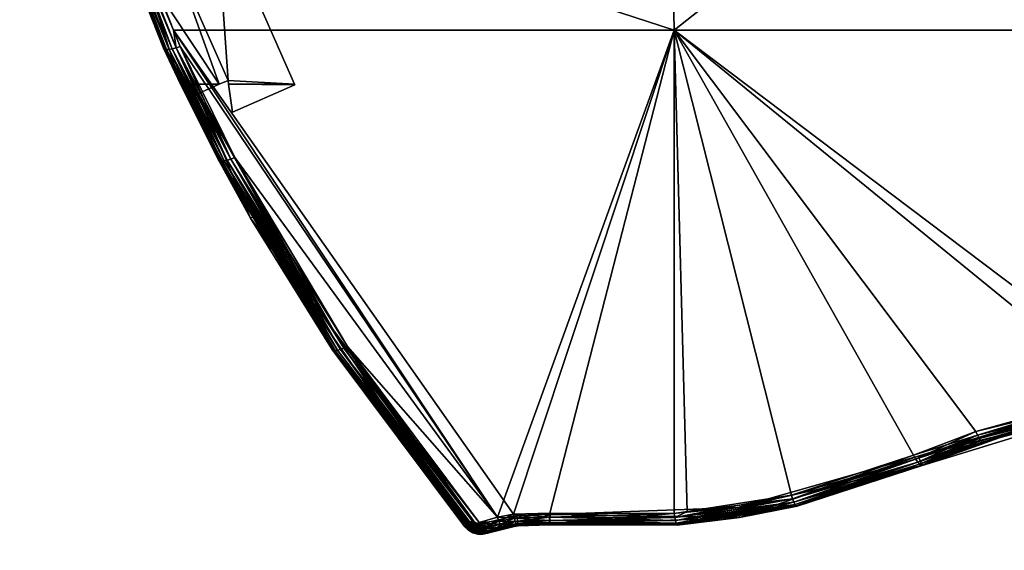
# Model space of a CAD drawing. Extents: x -0.129 to 0.129, y -0.196 to 0.001.
# Tile 1 of 11: x -0.127 to -0.032, y -0.1 to -0.049. Entities that reach past the tile are written whole.
import ezdxf

# ---------------------------------------------------------------- set-up
doc = ezdxf.new("R2010")
doc.units = 0
doc.layers.add('mesh', color=7, linetype='CONTINUOUS')

msp = doc.modelspace()

# ---------------------------------------------------------------- meshes
at = {"layer": 'mesh'}
mesh = msp.add_polyface(dxfattribs=at)
corners = [(-0.108001, -0.037546, -0.426067), (-0.114046, -0.040214, 0.533292), (-0.108001, -0.037546, 0.53425), (-0.114046, -0.040214, -0.425109), (-0.112048, -0.042611, 0.532431), (-0.112048, -0.042611, -0.424248), (-0.126998, -0.000169, 0.547673), (-0.114926, -0.043881, 0.531975), (-0.114926, -0.043881, -0.423792), (-0.119659, -0.034681, 0.653403), (-0.119795, -0.034735, 0.535259), (-0.120898, -0.031552, 0.654326), (-0.111407, -0.054882, 0.528024), (-0.06355, -0.049636, 0.655201), (-0.112077, -0.049626, 0.650823), (-0.119232, -0.03152, 0.656218), (-0.064532, 0.00053, 0.67039), (-0.119652, -0.031623, 0.65608), (-0.124935, -0.011192, 0.66157), (-0.120812, -0.031645, 0.654762), (-0.126567, -0.0112, 0.660104), (-0.112957, -0.051459, 0.648903), (-0.120371, -0.031716, 0.655545), (-0.120633, -0.031701, 0.655175), (-0.126122, -0.011296, 0.660904), (-0.112778, -0.051504, 0.649305), (-0.112524, -0.051502, 0.649666), (-0.12639, -0.011264, 0.660527), (-0.120038, -0.031689, 0.655851), (-0.125778, -0.011295, 0.661214), (-0.125374, -0.011259, 0.66144), (-0.112206, -0.051452, 0.64997), (-0.111841, -0.051358, 0.650201), (-0.119795, -0.034735, -0.427076), (-0.126998, -0.000169, -0.43949), (-0.119659, -0.034681, -0.54522), (-0.120898, -0.031552, -0.546143), (-0.111407, -0.054882, -0.530934), (-0.120812, -0.031645, -0.546579), (-0.126644, -0.011107, -0.551473), (-0.119652, -0.031623, -0.547897), (-0.119232, -0.03152, -0.548035), (-0.125374, -0.011259, -0.553257), (-0.112077, -0.049626, -0.54264), (-0.111841, -0.051358, -0.542017), (-0.112957, -0.051459, -0.54072), (-0.120038, -0.031689, -0.547668), (-0.125778, -0.011295, -0.553031), (-0.112206, -0.051452, -0.541787), (-0.120371, -0.031716, -0.547361), (-0.126122, -0.011296, -0.552721), (-0.112524, -0.051502, -0.541483), (-0.120633, -0.031701, -0.546992), (-0.12639, -0.011264, -0.552344), (-0.112778, -0.051504, -0.541122), (-0.126567, -0.0112, -0.551921)]
mesh.append_faces([[corners[k] for k in face] for face in [(0, 1, 2, 2), (0, 3, 1, 1), (3, 4, 1, 1), (3, 5, 4, 4), (6, 7, 8, 8), (9, 10, 11, 11), (9, 12, 10, 10), (2, 1, 4, 4), (10, 7, 6, 6), (13, 14, 15, 15), (16, 13, 15, 15), (15, 17, 18, 18), (19, 11, 20, 20), (19, 9, 11, 11), (21, 9, 19, 19), (22, 23, 24, 24), (22, 25, 23, 23), (26, 25, 22, 22), (23, 19, 27, 27), (23, 21, 19, 19), (25, 21, 23, 23), (22, 28, 26, 26), (22, 29, 28, 28), (24, 29, 22, 22), (17, 28, 30, 30), (17, 31, 28, 28), (32, 31, 17, 17), (14, 17, 15, 15), (14, 32, 17, 17), (5, 3, 0, 0), (8, 33, 34, 34), (33, 35, 36, 36), (37, 35, 33, 33), (36, 38, 39, 39), (40, 41, 42, 42), (40, 43, 41, 41), (44, 43, 40, 40), (35, 38, 36, 36), (35, 45, 38, 38), (46, 40, 47, 47), (46, 44, 40, 40), (48, 44, 46, 46), (49, 46, 50, 50), (49, 48, 46, 46), (51, 48, 49, 49), (52, 49, 53, 53), (52, 51, 49, 49), (54, 51, 52, 52), (38, 52, 55, 55), (38, 54, 52, 52), (45, 54, 38, 38)]])
mesh = msp.add_polyface(dxfattribs=at)
corners = [(0.000131, -0.082849, 0.608158), (-0.002611, -0.082889, 0.607944), (0.0003, -0.082849, 0.628403), (0.0003, -0.082849, 0.56522), (0.0003, -0.082849, -0.342322), (-0.000883, -0.082855, -0.342509), (0.000466, -0.082851, 0.565232), (0.0003, -0.082849, -0.52022), (0.0003, -0.082849, -0.382707), (0.000597, -0.08285, -0.382695), (0.0003, -0.082849, 0.608159), (0.115364, -0.0014, -0.552332), (-0.111387, -0.000181, -0.552788), (-0.115364, -0.0014, -0.552332), (-0.115364, -0.0014, 0.660515), (-0.111387, -0.000181, 0.660971), (0.111972, -0.000358, 0.660905), (0.123673, -0.000367, -0.439418), (-0.123759, -0.000172, -0.439489), (-0.126998, -0.000169, 0.547673), (0.127618, -0.00037, -0.439417), (-0.123759, -0.000172, 0.547672), (0.123673, -0.000367, 0.547601), (0.082553, -0.0014, 0.663795), (-0.041377, -0.0014, 0.666365), (-0.082639, -0.0014, 0.663788), (-0.082639, 0.00053, 0.663788), (-0.041377, 0.00053, 0.666365), (-0.000043, -0.0014, 0.667225), (-0.000043, 0.00053, 0.667225), (-0.064532, 0.00053, 0.67039), (-0.00005, 0.00053, 0.672474), (-0.000049, -0.049636, 0.657253), (-0.000049, -0.082842, 0.643862), (-0.003526, -0.082731, 0.643925), (-0.06355, -0.049636, 0.655201), (-0.040353, -0.090851, 0.639392), (-0.052197, -0.094706, 0.637005), (-0.034317, -0.088532, 0.640699), (-0.020483, -0.084739, 0.642817), (-0.017744, -0.084223, 0.643102), (-0.075621, -0.096465, 0.634607), (-0.079135, -0.096557, 0.63428), (-0.062285, -0.096286, 0.635641), (-0.082639, -0.0014, -0.555605), (-0.041377, -0.0014, -0.558182), (0.041291, -0.0014, -0.558185), (-0.041377, 0.00053, -0.558182), (-0.00005, 0.00053, -0.56429), (-0.000043, 0.00053, -0.559042), (-0.064532, 0.00053, -0.562207), (-0.082639, 0.00053, -0.555605), (-0.112077, -0.049626, -0.54264), (-0.079135, -0.096557, -0.526097), (-0.06355, -0.049636, -0.547018), (-0.000049, -0.049636, -0.54907), (-0.003526, -0.082731, -0.535742), (-0.000049, -0.082842, -0.535679), (-0.017744, -0.084223, -0.534919), (-0.020483, -0.084739, -0.534634), (-0.034317, -0.088532, -0.532516), (-0.040353, -0.090851, -0.531209), (-0.052197, -0.094706, -0.528822), (-0.063543, -0.096483, -0.527288), (-0.062285, -0.096286, -0.527458), (-0.119232, -0.03152, -0.548035), (-0.000043, -0.0014, -0.559042), (-0.003507, -0.083126, -0.535508)]
mesh.append_faces([[corners[k] for k in face] for face in [(0, 1, 2, 2), (3, 4, 5, 5), (6, 4, 3, 3), (7, 8, 9, 9), (2, 10, 0, 0), (11, 12, 13, 13), (14, 15, 16, 16), (17, 18, 12, 12), (17, 19, 18, 18), (20, 21, 19, 19), (22, 15, 21, 21), (23, 24, 25, 25), (24, 26, 25, 25), (24, 27, 26, 26), (28, 27, 24, 24), (28, 29, 27, 27), (27, 30, 26, 26), (27, 31, 30, 30), (29, 31, 27, 27), (32, 33, 34, 34), (35, 36, 37, 37), (35, 38, 36, 36), (35, 39, 38, 38), (32, 39, 35, 35), (32, 40, 39, 39), (34, 40, 32, 32), (41, 42, 35, 35), (37, 43, 35, 35), (30, 32, 35, 35), (31, 32, 30, 30), (11, 13, 44, 44), (45, 46, 44, 44), (47, 48, 49, 49), (47, 50, 48, 48), (51, 50, 47, 47), (52, 53, 54, 54), (55, 56, 57, 57), (55, 58, 56, 56), (54, 58, 55, 55), (54, 59, 58, 58), (54, 60, 59, 59), (61, 60, 54, 54), (54, 62, 61, 61), (63, 64, 54, 54), (48, 54, 55, 55), (50, 54, 48, 48), (50, 65, 54, 54), (45, 49, 66, 66), (45, 47, 49, 49), (44, 47, 45, 45), (44, 51, 47, 47), (67, 57, 56, 56)]])
mesh = msp.add_polyface(dxfattribs=at)
corners = [(0.0003, -0.082849, -0.342322), (0.005896, -0.082999, 0.565963), (0.00848, -0.083171, 0.566845), (0.003204, -0.082889, 0.565417), (0.000466, -0.082851, 0.565232), (0.0003, -0.082849, 0.628403), (0.002966, -0.082883, 0.607976), (0.0003, -0.082849, 0.608159), (0.115364, -0.0014, -0.552332), (0.111972, -0.000358, -0.552722), (-0.111387, -0.000181, -0.552788), (-0.115364, -0.0014, 0.660515), (0.111972, -0.000358, 0.660905), (0.115364, -0.0014, 0.660515), (0.123673, -0.000367, -0.439418), (0.127618, -0.00037, -0.439417), (-0.126998, -0.000169, 0.547673), (0.123673, -0.000367, 0.547601), (-0.123759, -0.000172, 0.547672), (-0.111387, -0.000181, 0.660971), (0.002073, -0.08388, -0.38252), (0.002073, -0.082864, -0.38252), (0.001344, -0.082854, -0.382666), (-0.082639, -0.0014, 0.663788), (0.082553, -0.0014, 0.663795), (0.041291, -0.0014, 0.666368), (-0.000043, -0.0014, 0.667225), (-0.041377, -0.0014, 0.666365), (-0.000043, 0.00053, 0.667225), (0.041291, 0.00053, 0.666368), (0.082553, 0.00053, 0.663795), (-0.00005, 0.00053, 0.672474), (0.064431, 0.00053, 0.670396), (-0.000049, -0.049636, 0.657253), (0.01085, -0.083192, 0.643665), (-0.000049, -0.082842, 0.643862), (0.013448, -0.083487, 0.643501), (0.063451, -0.049636, 0.655207), (0.027465, -0.086236, 0.641967), (0.040954, -0.090851, 0.639366), (0.052253, -0.094575, 0.637064), (0.06373, -0.096449, 0.635475), (0.06219, -0.096198, 0.635688), (0.117411, -0.037501, 0.654474), (-0.082639, -0.0014, -0.555605), (0.082553, -0.0014, -0.555612), (0.041291, -0.0014, -0.558185), (-0.041377, -0.0014, -0.558182), (-0.000043, -0.0014, -0.559042), (0.041291, 0.00053, -0.558185), (0.064431, 0.00053, -0.562213), (0.082553, 0.00053, -0.555612), (-0.00005, 0.00053, -0.56429), (-0.000043, 0.00053, -0.559042), (-0.000049, -0.049636, -0.54907), (-0.000049, -0.082842, -0.535679), (0.01085, -0.083192, -0.535482), (0.063451, -0.049636, -0.547024), (0.040954, -0.090851, -0.531183), (0.052253, -0.094575, -0.528881), (0.027465, -0.086236, -0.533784), (0.013448, -0.083487, -0.535318), (0.06373, -0.096449, -0.527292), (0.076223, -0.096465, -0.526376), (-0.003507, -0.083126, -0.535508), (0.010798, -0.083586, -0.535248)]
mesh.append_faces([[corners[k] for k in face] for face in [(0, 1, 2, 2), (3, 1, 0, 0), (4, 3, 0, 0), (5, 6, 7, 7), (8, 9, 10, 10), (11, 12, 13, 13), (14, 10, 9, 9), (15, 16, 14, 14), (17, 18, 15, 15), (12, 19, 17, 17), (20, 21, 22, 22), (23, 11, 13, 13), (24, 25, 26, 26), (24, 23, 13, 13), (26, 27, 24, 24), (25, 28, 26, 26), (25, 29, 28, 28), (24, 29, 25, 25), (24, 30, 29, 29), (29, 31, 28, 28), (29, 32, 31, 31), (30, 32, 29, 29), (33, 34, 35, 35), (33, 36, 34, 34), (37, 36, 33, 33), (37, 38, 36, 36), (39, 38, 37, 37), (37, 40, 39, 39), (41, 42, 37, 37), (31, 37, 33, 33), (32, 37, 31, 31), (32, 43, 37, 37), (44, 45, 8, 8), (44, 46, 45, 45), (47, 48, 46, 46), (49, 50, 51, 51), (49, 52, 50, 50), (53, 52, 49, 49), (54, 55, 56, 56), (57, 58, 59, 59), (57, 60, 58, 58), (54, 60, 57, 57), (54, 61, 60, 60), (56, 61, 54, 54), (62, 63, 57, 57), (50, 54, 57, 57), (52, 54, 50, 50), (46, 51, 45, 45), (46, 49, 51, 51), (48, 49, 46, 46), (48, 53, 49, 49), (64, 65, 55, 55)]])
mesh = msp.add_polyface(dxfattribs=at)
corners = [(-0.106799, -0.054504, -0.419977), (-0.107655, -0.054882, 0.528024), (-0.107655, -0.054882, -0.419841), (-0.106799, -0.054504, 0.52816), (-0.106748, -0.054882, -0.419841), (-0.106748, -0.054882, 0.528024), (-0.108001, -0.037546, -0.426067), (-0.100349, -0.054882, 0.528024), (-0.100349, -0.054882, -0.419841), (-0.108001, -0.037546, 0.53425), (-0.112048, -0.042611, -0.424248), (-0.114926, -0.043881, 0.531975), (-0.112048, -0.042611, 0.532431), (-0.114926, -0.043881, -0.423792), (-0.111407, -0.054882, 0.639117), (-0.107655, -0.054882, 0.639117), (-0.111407, -0.054882, 0.528024), (-0.119659, -0.034681, 0.653403), (-0.113052, -0.051369, 0.648481), (-0.119795, -0.034735, 0.535259), (-0.106748, -0.054882, 0.639117), (-0.112524, -0.051502, 0.649666), (-0.107438, -0.062325, 0.645793), (-0.112778, -0.051504, 0.649305), (-0.112957, -0.051459, 0.648903), (-0.107716, -0.0622, 0.644984), (-0.107616, -0.062287, 0.645398), (-0.120038, -0.031689, 0.655851), (-0.112206, -0.051452, 0.64997), (-0.111841, -0.051358, 0.650201), (-0.106881, -0.062252, 0.646451), (-0.111446, -0.051224, 0.650347), (-0.112077, -0.049626, 0.650823), (-0.106529, -0.062143, 0.646683), (-0.107655, -0.054882, -0.530934), (-0.111407, -0.054882, -0.419841), (-0.111407, -0.054882, -0.530934), (-0.119795, -0.034735, -0.427076), (-0.113052, -0.051369, -0.540298), (-0.119659, -0.034681, -0.54522), (-0.119232, -0.03152, -0.548035), (-0.112077, -0.049626, -0.54264), (-0.06355, -0.049636, -0.547018), (-0.112957, -0.051459, -0.54072), (-0.107616, -0.062287, -0.537215), (-0.111841, -0.051358, -0.542017), (-0.111446, -0.051224, -0.542164), (-0.10615, -0.061994, -0.538652), (-0.112206, -0.051452, -0.541787), (-0.106529, -0.062143, -0.5385), (-0.112524, -0.051502, -0.541483), (-0.106881, -0.062252, -0.538268), (-0.112778, -0.051504, -0.541122), (-0.107189, -0.062313, -0.537967), (-0.107438, -0.062325, -0.53761), (-0.100329, -0.054928, 0.639099), (-0.100329, -0.054928, -0.530916), (-0.106748, -0.054882, -0.530934)]
mesh.append_faces([[corners[k] for k in face] for face in [(0, 1, 2, 2), (0, 3, 1, 1), (3, 4, 5, 5), (3, 0, 4, 4), (6, 7, 8, 8), (6, 9, 7, 7), (10, 11, 12, 12), (10, 13, 11, 11), (1, 14, 15, 15), (1, 16, 14, 14), (17, 18, 14, 14), (14, 16, 17, 17), (3, 5, 7, 7), (16, 11, 19, 19), (1, 11, 16, 16), (1, 12, 11, 11), (3, 12, 1, 1), (3, 9, 12, 12), (7, 9, 3, 3), (20, 7, 5, 5), (21, 22, 23, 23), (24, 18, 17, 17), (24, 25, 18, 18), (23, 26, 24, 24), (21, 27, 28, 28), (29, 30, 28, 28), (31, 29, 32, 32), (31, 33, 29, 29), (34, 35, 2, 2), (34, 36, 35, 35), (8, 4, 0, 0), (0, 6, 8, 8), (0, 10, 6, 6), (2, 10, 0, 0), (2, 13, 10, 10), (13, 35, 37, 37), (2, 35, 13, 13), (37, 35, 36, 36), (36, 38, 39, 39), (40, 41, 42, 42), (38, 43, 39, 39), (38, 44, 43, 43), (45, 46, 41, 41), (45, 47, 46, 46), (48, 49, 45, 45), (50, 51, 48, 48), (52, 53, 50, 50), (43, 54, 52, 52), (20, 55, 7, 7), (4, 56, 57, 57), (4, 8, 56, 56)]])
mesh = msp.add_polyface(dxfattribs=at)
corners = [(-0.097655, -0.077278, -0.522354), (-0.109677, -0.055775, -0.530592), (-0.109677, -0.055775, 0.638775), (-0.097655, -0.077278, 0.630537), (-0.107655, -0.054882, -0.530934), (-0.107655, -0.054882, -0.419841), (-0.107655, -0.054882, 0.528024), (-0.107655, -0.054882, 0.639117), (-0.106375, -0.057596, 0.638077), (-0.106748, -0.054882, 0.639117), (-0.106748, -0.054882, 0.528024), (-0.106748, -0.054882, -0.419841), (-0.106748, -0.054882, -0.530934), (-0.106375, -0.057596, -0.529894), (-0.111407, -0.054882, 0.639117), (-0.104611, -0.067848, 0.63415), (-0.10441, -0.067728, 0.64304), (-0.107716, -0.0622, 0.644984), (-0.113052, -0.051369, 0.648481), (-0.080694, -0.096845, 0.634011), (-0.10615, -0.061994, 0.646835), (-0.111446, -0.051224, 0.650347), (-0.06355, -0.049636, 0.655201), (-0.112077, -0.049626, 0.650823), (-0.107189, -0.062313, 0.64615), (-0.107438, -0.062325, 0.645793), (-0.112524, -0.051502, 0.649666), (-0.107616, -0.062287, 0.645398), (-0.112957, -0.051459, 0.648903), (-0.112778, -0.051504, 0.649305), (-0.096609, -0.080675, 0.638915), (-0.112206, -0.051452, 0.64997), (-0.106881, -0.062252, 0.646451), (-0.106529, -0.062143, 0.646683), (-0.111841, -0.051358, 0.650201), (-0.095908, -0.080591, 0.639944), (-0.095583, -0.08046, 0.640178), (-0.111407, -0.054882, -0.530934), (-0.104611, -0.067848, -0.525967), (-0.107716, -0.0622, -0.536801), (-0.10441, -0.067728, -0.534857), (-0.113052, -0.051369, -0.540298), (-0.111446, -0.051224, -0.542164), (-0.080694, -0.096845, -0.525828), (-0.112077, -0.049626, -0.54264), (-0.107616, -0.062287, -0.537215), (-0.106529, -0.062143, -0.5385), (-0.10615, -0.061994, -0.538652), (-0.111841, -0.051358, -0.542017), (-0.095233, -0.080285, -0.532155), (-0.106881, -0.062252, -0.538268), (-0.112206, -0.051452, -0.541787), (-0.095583, -0.08046, -0.531994), (-0.107189, -0.062313, -0.537967), (-0.112524, -0.051502, -0.541483), (-0.095908, -0.080591, -0.531761), (-0.107438, -0.062325, -0.53761), (-0.112778, -0.051504, -0.541122), (-0.112957, -0.051459, -0.54072), (-0.100329, -0.054928, 0.639099), (-0.100329, -0.054928, -0.530916), (-0.100349, -0.054882, -0.419841), (-0.100349, -0.054882, 0.528024)]
mesh.append_faces([[corners[k] for k in face] for face in [(0, 1, 2, 2), (3, 0, 2, 2), (1, 4, 5, 5), (6, 7, 2, 2), (5, 2, 1, 1), (5, 6, 2, 2), (8, 9, 10, 10), (11, 12, 13, 13), (10, 13, 8, 8), (10, 11, 13, 13), (2, 14, 15, 15), (7, 14, 2, 2), (14, 16, 15, 15), (14, 17, 16, 16), (18, 17, 14, 14), (19, 20, 21, 21), (22, 19, 23, 23), (24, 25, 26, 26), (27, 17, 28, 28), (27, 16, 17, 17), (25, 27, 29, 29), (25, 30, 27, 27), (24, 31, 32, 32), (26, 31, 24, 24), (33, 32, 34, 34), (33, 35, 32, 32), (20, 33, 21, 21), (20, 36, 33, 33), (1, 37, 4, 4), (1, 38, 37, 37), (0, 38, 1, 1), (38, 39, 37, 37), (38, 40, 39, 39), (39, 41, 37, 37), (42, 43, 44, 44), (39, 45, 41, 41), (46, 47, 48, 48), (46, 49, 47, 47), (50, 46, 51, 51), (50, 52, 46, 46), (53, 50, 54, 54), (53, 55, 50, 50), (56, 53, 57, 57), (45, 56, 58, 58), (40, 45, 39, 39), (13, 59, 8, 8), (13, 60, 59, 59), (61, 59, 60, 60), (61, 62, 59, 59), (8, 59, 9, 9), (12, 60, 13, 13)]])
mesh = msp.add_polyface(dxfattribs=at)
corners = [(-0.097655, -0.077278, 0.630537), (-0.083079, -0.097139, -0.514745), (-0.097655, -0.077278, -0.522354), (-0.083079, -0.097139, 0.622929), (-0.104611, -0.067848, 0.63415), (-0.083847, -0.097779, 0.622683), (-0.109677, -0.055775, 0.638775), (-0.083847, -0.097779, 0.631813), (-0.096715, -0.080597, 0.638515), (-0.10441, -0.067728, 0.64304), (-0.111446, -0.051224, 0.650347), (-0.112077, -0.049626, 0.650823), (-0.080694, -0.096845, 0.634011), (-0.095233, -0.080285, 0.640338), (-0.10615, -0.061994, 0.646835), (-0.107189, -0.062313, 0.64615), (-0.096433, -0.080701, 0.639298), (-0.107438, -0.062325, 0.645793), (-0.096196, -0.080672, 0.639646), (-0.096609, -0.080675, 0.638915), (-0.107616, -0.062287, 0.645398), (-0.106881, -0.062252, 0.646451), (-0.095908, -0.080591, 0.639944), (-0.095583, -0.08046, 0.640178), (-0.106529, -0.062143, 0.646683), (-0.083847, -0.097779, -0.5145), (-0.104611, -0.067848, -0.525967), (-0.096715, -0.080597, -0.530331), (-0.10441, -0.067728, -0.534857), (-0.095233, -0.080285, -0.532155), (-0.080694, -0.096845, -0.525828), (-0.10615, -0.061994, -0.538652), (-0.112077, -0.049626, -0.54264), (-0.079135, -0.096557, -0.526097), (-0.111446, -0.051224, -0.542164), (-0.095583, -0.08046, -0.531994), (-0.106529, -0.062143, -0.5385), (-0.095908, -0.080591, -0.531761), (-0.106881, -0.062252, -0.538268), (-0.096196, -0.080672, -0.531463), (-0.107189, -0.062313, -0.537967), (-0.083079, -0.097714, -0.52502), (-0.107438, -0.062325, -0.53761), (-0.096433, -0.080701, -0.531115), (-0.083344, -0.097814, -0.524726), (-0.107616, -0.062287, -0.537215), (-0.096609, -0.080675, -0.530732), (-0.083715, -0.097848, 0.632245), (-0.083502, -0.097846, 0.632668), (-0.083218, -0.097767, 0.633048), (-0.082786, -0.097657, 0.633372), (-0.083079, -0.097714, 0.633203), (-0.082745, -0.097542, 0.633458), (-0.082465, -0.09737, -0.525423), (-0.082781, -0.097564, -0.525255), (-0.083267, -0.097785, -0.524811), (-0.083502, -0.097846, -0.524485), (-0.083715, -0.097848, -0.524062), (-0.083847, -0.097779, -0.52363)]
mesh.append_faces([[corners[k] for k in face] for face in [(0, 1, 2, 2), (3, 1, 0, 0), (0, 4, 5, 5), (6, 4, 0, 0), (7, 5, 4, 4), (4, 8, 7, 7), (4, 9, 8, 8), (10, 11, 12, 12), (12, 13, 14, 14), (15, 16, 17, 17), (18, 16, 15, 15), (19, 9, 20, 20), (19, 8, 9, 9), (7, 8, 19, 19), (16, 19, 17, 17), (18, 21, 22, 22), (15, 21, 18, 18), (23, 22, 24, 24), (13, 23, 14, 14), (2, 25, 26, 26), (1, 25, 2, 2), (27, 26, 25, 25), (27, 28, 26, 26), (29, 30, 31, 31), (32, 30, 33, 33), (34, 31, 30, 30), (35, 29, 36, 36), (37, 35, 38, 38), (39, 37, 40, 40), (39, 41, 37, 37), (42, 39, 40, 40), (43, 39, 42, 42), (43, 44, 39, 39), (45, 43, 42, 42), (46, 43, 45, 45), (28, 46, 45, 45), (27, 46, 28, 28), (16, 47, 19, 19), (18, 48, 16, 16), (18, 22, 49, 49), (50, 51, 22, 22), (23, 50, 22, 22), (13, 50, 23, 23), (52, 50, 13, 13), (35, 53, 29, 29), (54, 53, 35, 35), (37, 54, 35, 35), (55, 41, 39, 39), (46, 56, 43, 43), (27, 57, 46, 46), (58, 57, 27, 27)]])
mesh = msp.add_polyface(dxfattribs=at)
corners = [(-0.020198, -0.084889, 0.627622), (-0.020025, -0.084854, 0.591661), (-0.020198, -0.084889, 0.590226), (-0.017968, -0.084466, 0.596938), (-0.014667, -0.083931, 0.601524), (-0.010345, -0.083395, 0.605084), (-0.003438, -0.082916, -0.343985), (-0.019034, -0.084662, 0.577935), (-0.017801, -0.084436, 0.575476), (-0.019872, -0.084825, 0.580576), (-0.020198, -0.084889, 0.581605), (-0.003447, -0.083917, 0.642097), (-0.020001, -0.085869, 0.627246), (-0.017368, -0.085375, 0.641278), (-0.06355, -0.049636, 0.655201), (-0.079135, -0.096557, 0.63428), (-0.080694, -0.096845, 0.634011), (-0.063543, -0.096483, 0.635471), (-0.075621, -0.096465, 0.634607), (-0.062285, -0.096286, 0.635641), (-0.020379, -0.085127, 0.642586), (-0.034317, -0.088532, 0.640699), (-0.020483, -0.084739, 0.642817), (-0.020278, -0.08545, 0.642269), (-0.034143, -0.088905, 0.640473), (-0.017654, -0.084613, 0.64287), (-0.017744, -0.084223, 0.643102), (-0.017567, -0.084938, 0.642553), (-0.017487, -0.085182, 0.642168), (-0.020187, -0.08569, 0.641884), (-0.01742, -0.08533, 0.641735), (-0.020109, -0.085836, 0.641451), (-0.003507, -0.083126, 0.643691), (-0.003489, -0.083458, 0.643373), (-0.003472, -0.083709, 0.642987), (-0.003458, -0.083864, 0.642554), (0.0003, -0.082849, -0.52022), (-0.020001, -0.085869, -0.519063), (-0.020198, -0.084889, -0.519438), (-0.003447, -0.083917, -0.533914), (-0.017368, -0.085375, -0.533095), (-0.06355, -0.049636, -0.547018), (-0.075621, -0.096465, -0.526424), (-0.063543, -0.096483, -0.527288), (-0.079135, -0.096557, -0.526097), (-0.062285, -0.096286, -0.527458), (-0.052197, -0.094706, -0.528822), (-0.020379, -0.085127, -0.534402), (-0.033975, -0.089212, -0.531976), (-0.020278, -0.08545, -0.534086), (-0.020483, -0.084739, -0.534634), (-0.034143, -0.088905, -0.53229), (-0.017487, -0.085182, -0.533985), (-0.020109, -0.085836, -0.533268), (-0.01742, -0.08533, -0.533552), (-0.020187, -0.08569, -0.533701), (-0.017567, -0.084938, -0.53437), (-0.017654, -0.084613, -0.534687), (-0.017744, -0.084223, -0.534919), (-0.003458, -0.083864, -0.534371), (-0.003472, -0.083709, -0.534804), (-0.003489, -0.083458, -0.535189), (-0.003507, -0.083126, -0.535508), (-0.003526, -0.082731, -0.535742), (-0.02, -0.08587, 0.640998), (-0.020049, -0.085879, -0.53281)]
mesh.append_faces([[corners[k] for k in face] for face in [(0, 1, 2, 2), (0, 3, 1, 1), (0, 4, 3, 3), (5, 4, 0, 0), (6, 7, 8, 8), (9, 6, 10, 10), (11, 12, 13, 13), (14, 15, 16, 16), (14, 17, 18, 18), (14, 19, 17, 17), (20, 21, 22, 22), (23, 24, 20, 20), (25, 22, 26, 26), (25, 20, 22, 22), (27, 20, 25, 25), (27, 23, 20, 20), (28, 23, 27, 27), (28, 29, 23, 23), (30, 29, 28, 28), (30, 31, 29, 29), (32, 25, 26, 26), (33, 27, 25, 25), (34, 28, 27, 27), (35, 30, 28, 28), (11, 13, 30, 30), (36, 37, 38, 38), (37, 39, 40, 40), (41, 42, 43, 43), (41, 44, 42, 42), (41, 45, 46, 46), (47, 48, 49, 49), (50, 51, 47, 47), (52, 53, 54, 54), (52, 55, 53, 53), (56, 55, 52, 52), (56, 49, 55, 55), (57, 49, 56, 56), (57, 47, 49, 49), (58, 47, 57, 57), (58, 50, 47, 47), (59, 54, 40, 40), (60, 52, 54, 54), (61, 56, 52, 52), (62, 57, 56, 56), (63, 58, 57, 57), (12, 64, 13, 13), (30, 13, 64, 64), (64, 31, 30, 30), (37, 40, 65, 65), (54, 65, 40, 40), (54, 53, 65, 65)]])
mesh = msp.add_polyface(dxfattribs=at)
corners = [(-0.082901, -0.097305, -0.514682), (-0.083079, -0.097139, -0.514745), (-0.083079, -0.097139, 0.622929), (-0.082901, -0.097305, 0.622865), (-0.082689, -0.097424, -0.514636), (-0.082689, -0.097424, 0.622819), (-0.083067, -0.09835, 0.622465), (-0.083492, -0.098112, 0.622556), (-0.083847, -0.097779, 0.622683), (-0.097655, -0.077278, 0.630537), (-0.083492, -0.098112, -0.514372), (-0.083847, -0.097779, -0.5145), (-0.083067, -0.09835, -0.514281), (-0.083847, -0.097779, -0.52363), (-0.096715, -0.080597, -0.530331), (-0.083471, -0.098069, -0.524063), (-0.082996, -0.09817, -0.524488), (-0.083384, -0.097951, -0.524488), (-0.083492, -0.098112, 0.631813), (-0.083847, -0.097779, 0.631813), (-0.082465, -0.09737, 0.633606), (-0.095233, -0.080285, 0.640338), (-0.080694, -0.096845, 0.634011), (-0.083384, -0.097951, 0.632671), (-0.083502, -0.097846, 0.632668), (-0.083344, -0.097814, 0.632909), (-0.083471, -0.098069, 0.632246), (-0.083715, -0.097848, 0.632245), (-0.082906, -0.09795, 0.633053), (-0.083218, -0.097767, 0.633048), (-0.083079, -0.097714, 0.633203), (-0.082786, -0.097657, 0.633372), (-0.082996, -0.09817, 0.632671), (-0.096609, -0.080675, 0.638915), (-0.096433, -0.080701, 0.639298), (-0.096196, -0.080672, 0.639646), (-0.095908, -0.080591, 0.639944), (-0.082745, -0.097542, 0.633458), (-0.083499, -0.098106, -0.52363), (-0.095233, -0.080285, -0.532155), (-0.082465, -0.09737, -0.525423), (-0.080694, -0.096845, -0.525828), (-0.082781, -0.097564, -0.525255), (-0.083079, -0.097714, -0.52502), (-0.082906, -0.09795, -0.52487), (-0.083267, -0.097785, -0.524811), (-0.083344, -0.097814, -0.524726), (-0.083502, -0.097846, -0.524485), (-0.083715, -0.097848, -0.524062), (-0.096196, -0.080672, -0.531463), (-0.095908, -0.080591, -0.531761), (-0.096433, -0.080701, -0.531115), (-0.096609, -0.080675, -0.530732)]
mesh.append_faces([[corners[k] for k in face] for face in [(0, 1, 2, 2), (3, 0, 2, 2), (3, 4, 0, 0), (5, 4, 3, 3), (3, 6, 5, 5), (3, 7, 6, 6), (2, 7, 3, 3), (2, 8, 7, 7), (9, 8, 2, 2), (0, 10, 11, 11), (4, 10, 0, 0), (4, 12, 10, 10), (1, 0, 11, 11), (13, 11, 10, 10), (14, 11, 13, 13), (15, 16, 17, 17), (8, 18, 7, 7), (19, 18, 8, 8), (20, 21, 22, 22), (23, 24, 25, 25), (26, 27, 24, 24), (28, 29, 30, 30), (18, 27, 26, 26), (19, 27, 18, 18), (31, 28, 30, 30), (29, 23, 25, 25), (29, 32, 23, 23), (28, 32, 29, 29), (23, 26, 24, 24), (33, 27, 19, 19), (34, 24, 27, 27), (35, 25, 24, 24), (29, 25, 35, 35), (36, 30, 29, 29), (21, 20, 37, 37), (10, 38, 13, 13), (39, 40, 41, 41), (42, 43, 44, 44), (44, 45, 16, 16), (43, 45, 44, 44), (46, 47, 17, 17), (47, 15, 17, 17), (48, 15, 47, 47), (48, 38, 15, 15), (13, 38, 48, 48), (17, 45, 46, 46), (17, 16, 45, 45), (49, 46, 45, 45), (50, 43, 42, 42), (47, 46, 51, 51), (48, 47, 52, 52)]])
mesh = msp.add_polyface(dxfattribs=at)
corners = [(-0.004923, -0.113958, 0.559298), (-0.004974, -0.082982, 0.565882), (-0.007577, -0.083147, 0.566727), (0.000518, -0.113809, 0.55864), (0.0003, -0.082849, 0.56522), (-0.010003, -0.114394, 0.56131), (-0.010055, -0.083365, 0.567905), (-0.012358, -0.083622, 0.569399), (-0.014378, -0.115088, 0.56454), (-0.01443, -0.083897, 0.57117), (-0.016264, -0.084176, 0.573217), (-0.017748, -0.115992, 0.568768), (-0.017801, -0.084436, 0.575476), (-0.019034, -0.084662, 0.577935), (-0.019885, -0.117045, 0.573706), (-0.019872, -0.084825, 0.580576), (-0.020198, -0.084889, 0.581605), (-0.014605, -0.121263, 0.593589), (-0.017968, -0.084466, 0.596938), (-0.014667, -0.083931, 0.601524), (-0.017909, -0.120358, 0.589309), (-0.020025, -0.084854, 0.591661), (-0.019968, -0.119305, 0.584339), (-0.020198, -0.084889, 0.590226), (-0.020642, -0.118175, 0.579017), (-0.020697, -0.08499, 0.58607), (-0.010281, -0.121956, 0.596887), (-0.010345, -0.083395, 0.605084), (-0.007904, -0.083173, 0.606387), (0.000197, -0.122541, 0.599721), (0.000131, -0.082849, 0.608158), (0.0003, -0.082849, 0.608159), (-0.002611, -0.082889, 0.607944), (-0.005233, -0.122393, 0.598979), (-0.005298, -0.082999, 0.607352), (-0.020198, -0.084889, 0.627622), (-0.039891, -0.090928, 0.625308), (-0.020198, -0.084889, -0.519438), (-0.039891, -0.090928, -0.517125), (-0.020001, -0.085869, 0.627246), (-0.039505, -0.091851, 0.624954), (-0.033975, -0.089212, 0.640159), (-0.040148, -0.091215, 0.639169), (-0.034143, -0.088905, 0.640473), (-0.033822, -0.089434, 0.639775), (-0.03995, -0.091511, 0.638857), (-0.033693, -0.089561, 0.639342), (-0.03977, -0.091722, 0.638473), (-0.033595, -0.089585, 0.638883), (-0.039619, -0.091838, 0.63804), (-0.020379, -0.085127, 0.642586), (-0.034317, -0.088532, 0.640699), (-0.020278, -0.08545, 0.642269), (-0.020187, -0.08569, 0.641884), (-0.020109, -0.085836, 0.641451), (-0.039505, -0.091851, -0.516771), (-0.020001, -0.085869, -0.519063), (-0.033595, -0.089585, -0.5307), (-0.033693, -0.089561, -0.531159), (-0.039505, -0.091851, -0.529397), (-0.033822, -0.089434, -0.531592), (-0.039619, -0.091838, -0.529857), (-0.033975, -0.089212, -0.531976), (-0.03977, -0.091722, -0.53029), (-0.034143, -0.088905, -0.53229), (-0.03995, -0.091511, -0.530674), (-0.034317, -0.088532, -0.532516), (-0.040148, -0.091215, -0.530986), (-0.020109, -0.085836, -0.533268), (-0.020187, -0.08569, -0.533701), (-0.020278, -0.08545, -0.534086), (-0.020379, -0.085127, -0.534402), (-0.020483, -0.084739, -0.534634), (-0.02, -0.08587, 0.640998), (-0.020049, -0.085879, -0.53281)]
mesh.append_faces([[corners[k] for k in face] for face in [(0, 1, 2, 2), (3, 4, 1, 1), (5, 6, 7, 7), (8, 9, 10, 10), (11, 12, 13, 13), (14, 15, 16, 16), (17, 18, 19, 19), (20, 21, 18, 18), (22, 23, 21, 21), (24, 25, 23, 23), (26, 27, 28, 28), (29, 30, 31, 31), (29, 32, 30, 30), (33, 34, 32, 32), (35, 23, 36, 36), (37, 38, 36, 36), (36, 16, 37, 37), (36, 25, 16, 16), (23, 25, 36, 36), (36, 39, 35, 35), (36, 40, 39, 39), (41, 42, 43, 43), (44, 45, 41, 41), (46, 47, 44, 44), (48, 49, 46, 46), (50, 43, 51, 51), (52, 41, 43, 43), (53, 41, 52, 52), (53, 44, 41, 41), (54, 44, 53, 53), (54, 46, 44, 44), (37, 55, 38, 38), (37, 56, 55, 55), (57, 55, 56, 56), (58, 59, 57, 57), (60, 61, 58, 58), (62, 63, 60, 60), (64, 65, 62, 62), (66, 67, 64, 64), (68, 58, 57, 57), (69, 58, 68, 68), (69, 60, 58, 58), (70, 60, 69, 69), (70, 62, 60, 60), (71, 64, 62, 62), (72, 66, 64, 64), (40, 73, 39, 39), (40, 48, 73, 73), (73, 46, 54, 54), (73, 48, 46, 46), (57, 56, 74, 74), (68, 57, 74, 74)]])
mesh = msp.add_polyface(dxfattribs=at)
corners = [(-0.057386, -0.095905, 0.623401), (-0.039891, -0.090928, -0.517125), (-0.057386, -0.095905, -0.515218), (-0.039891, -0.090928, 0.625308), (-0.039505, -0.091851, 0.624954), (-0.057229, -0.096893, 0.623023), (-0.039505, -0.091851, 0.637581), (-0.033595, -0.089585, 0.638883), (-0.051641, -0.095792, 0.635202), (-0.034143, -0.088905, 0.640473), (-0.040353, -0.090851, 0.639392), (-0.034317, -0.088532, 0.640699), (-0.040148, -0.091215, 0.639169), (-0.033975, -0.089212, 0.640159), (-0.03995, -0.091511, 0.638857), (-0.033822, -0.089434, 0.639775), (-0.03977, -0.091722, 0.638473), (-0.033693, -0.089561, 0.639342), (-0.039619, -0.091838, 0.63804), (-0.051724, -0.095758, 0.635653), (-0.057264, -0.096671, 0.634463), (-0.05207, -0.095082, 0.636774), (-0.051944, -0.095393, 0.63646), (-0.051827, -0.095622, 0.636079), (-0.063373, -0.097417, 0.634541), (-0.063431, -0.09718, 0.63492), (-0.052197, -0.094706, 0.637005), (-0.057229, -0.096893, -0.51484), (-0.039505, -0.091851, -0.516771), (-0.039505, -0.091851, -0.529397), (-0.033595, -0.089585, -0.5307), (-0.051641, -0.095792, -0.527019), (-0.057264, -0.096671, -0.526279), (-0.033693, -0.089561, -0.531159), (-0.039619, -0.091838, -0.529857), (-0.033822, -0.089434, -0.531592), (-0.03977, -0.091722, -0.53029), (-0.033975, -0.089212, -0.531976), (-0.03995, -0.091511, -0.530674), (-0.034143, -0.088905, -0.53229), (-0.040148, -0.091215, -0.530986), (-0.034317, -0.088532, -0.532516), (-0.040353, -0.090851, -0.531209), (-0.051724, -0.095758, -0.527469), (-0.051827, -0.095622, -0.527896), (-0.063318, -0.097562, -0.525935), (-0.051944, -0.095393, -0.528277), (-0.063373, -0.097417, -0.526358), (-0.05207, -0.095082, -0.528591), (-0.063431, -0.09718, -0.526736), (-0.052197, -0.094706, -0.528822)]
mesh.append_faces([[corners[k] for k in face] for face in [(0, 1, 2, 2), (3, 1, 0, 0), (0, 4, 3, 3), (0, 5, 4, 4), (6, 7, 4, 4), (5, 6, 4, 4), (5, 8, 6, 6), (9, 10, 11, 11), (9, 12, 10, 10), (13, 14, 12, 12), (15, 16, 14, 14), (17, 18, 16, 16), (7, 6, 18, 18), (19, 8, 20, 20), (14, 21, 12, 12), (14, 22, 21, 21), (16, 22, 14, 14), (16, 23, 22, 22), (18, 23, 16, 16), (18, 19, 23, 23), (6, 19, 18, 18), (6, 8, 19, 19), (24, 23, 19, 19), (25, 22, 23, 23), (26, 12, 21, 21), (10, 12, 26, 26), (1, 27, 2, 2), (1, 28, 27, 27), (29, 28, 30, 30), (31, 28, 29, 29), (31, 27, 28, 28), (32, 27, 31, 31), (33, 34, 29, 29), (35, 36, 34, 34), (37, 38, 36, 36), (39, 40, 38, 38), (41, 42, 40, 40), (43, 32, 31, 31), (44, 45, 43, 43), (46, 47, 44, 44), (48, 49, 46, 46), (34, 31, 29, 29), (34, 43, 31, 31), (36, 43, 34, 34), (36, 44, 43, 43), (38, 44, 36, 36), (38, 46, 44, 44), (40, 46, 38, 38), (40, 48, 46, 46), (42, 48, 40, 40), (42, 50, 48, 48)]])
mesh = msp.add_polyface(dxfattribs=at)
corners = [(-0.057386, -0.095905, -0.515218), (-0.075562, -0.096594, -0.514954), (-0.075562, -0.096594, 0.623137), (-0.057386, -0.095905, 0.623401), (-0.057229, -0.096893, 0.623023), (-0.075644, -0.097591, 0.622755), (-0.078813, -0.096674, 0.623106), (-0.063268, -0.097609, 0.633673), (-0.075644, -0.097591, 0.63281), (-0.057264, -0.096671, 0.634463), (-0.051641, -0.095792, 0.635202), (-0.075657, -0.09754, 0.633253), (-0.063318, -0.097562, 0.634118), (-0.075661, -0.097392, 0.633674), (-0.063373, -0.097417, 0.634541), (-0.075656, -0.097155, 0.634052), (-0.063431, -0.09718, 0.63492), (-0.075643, -0.096841, 0.634368), (-0.063489, -0.096863, 0.635235), (-0.075621, -0.096465, 0.634607), (-0.062285, -0.096286, 0.635641), (-0.052197, -0.094706, 0.637005), (-0.063543, -0.096483, 0.635471), (-0.051724, -0.095758, 0.635653), (-0.051827, -0.095622, 0.636079), (-0.051944, -0.095393, 0.63646), (-0.05207, -0.095082, 0.636774), (-0.075644, -0.097591, -0.514572), (-0.057229, -0.096893, -0.51484), (-0.075644, -0.097591, -0.524627), (-0.063268, -0.097609, -0.52549), (-0.057264, -0.096671, -0.526279), (-0.063318, -0.097562, -0.525935), (-0.05207, -0.095082, -0.528591), (-0.052197, -0.094706, -0.528822), (-0.062285, -0.096286, -0.527458), (-0.075657, -0.09754, -0.52507), (-0.063373, -0.097417, -0.526358), (-0.075661, -0.097392, -0.525491), (-0.063431, -0.09718, -0.526736), (-0.075656, -0.097155, -0.525869), (-0.063489, -0.096863, -0.527052), (-0.075643, -0.096841, -0.526185), (-0.063543, -0.096483, -0.527288), (-0.075621, -0.096465, -0.526424), (-0.051724, -0.095758, -0.527469), (-0.051827, -0.095622, -0.527896), (-0.051944, -0.095393, -0.528277)]
mesh.append_faces([[corners[k] for k in face] for face in [(0, 1, 2, 2), (3, 0, 2, 2), (2, 4, 3, 3), (2, 5, 4, 4), (6, 5, 2, 2), (7, 5, 8, 8), (7, 4, 5, 5), (9, 4, 7, 7), (9, 10, 4, 4), (11, 7, 8, 8), (11, 12, 7, 7), (13, 12, 11, 11), (13, 14, 12, 12), (15, 14, 13, 13), (15, 16, 14, 14), (17, 16, 15, 15), (17, 18, 16, 16), (19, 18, 17, 17), (18, 20, 21, 21), (18, 22, 20, 20), (19, 22, 18, 18), (12, 9, 7, 7), (12, 23, 9, 9), (14, 23, 12, 12), (16, 24, 14, 14), (18, 25, 16, 16), (18, 26, 25, 25), (21, 26, 18, 18), (0, 27, 1, 1), (0, 28, 27, 27), (28, 29, 27, 27), (28, 30, 29, 29), (31, 30, 28, 28), (32, 30, 31, 31), (33, 34, 35, 35), (32, 29, 30, 30), (32, 36, 29, 29), (37, 36, 32, 32), (37, 38, 36, 36), (39, 38, 37, 37), (39, 40, 38, 38), (41, 40, 39, 39), (41, 42, 40, 40), (43, 42, 41, 41), (43, 44, 42, 42), (45, 32, 31, 31), (46, 37, 32, 32), (47, 39, 37, 37), (33, 41, 39, 39), (35, 41, 33, 33), (35, 43, 41, 41)]])
mesh = msp.add_polyface(dxfattribs=at)
corners = [(-0.078813, -0.096674, -0.514923), (-0.081973, -0.09744, -0.51463), (-0.081973, -0.09744, 0.622813), (-0.078813, -0.096674, 0.623106), (-0.082689, -0.097424, 0.622819), (-0.082454, -0.097488, -0.514611), (-0.082689, -0.097424, -0.514636), (-0.082454, -0.097488, 0.622795), (-0.082211, -0.097493, -0.514609), (-0.082211, -0.097493, 0.622793), (-0.081636, -0.098381, 0.622452), (-0.078682, -0.097666, 0.622727), (-0.082111, -0.098488, 0.622411), (-0.082598, -0.098478, 0.622416), (-0.080182, -0.097891, 0.632665), (-0.081912, -0.098249, 0.632694), (-0.080298, -0.097758, 0.63309), (-0.080426, -0.09753, 0.633469), (-0.082153, -0.097932, 0.633181), (-0.080561, -0.097221, 0.633781), (-0.079049, -0.096936, 0.634046), (-0.080694, -0.096845, 0.634011), (-0.082488, -0.097738, 0.633372), (-0.082533, -0.098052, 0.633053), (-0.083067, -0.09835, -0.514281), (-0.082598, -0.098478, -0.514232), (-0.082111, -0.098488, -0.514228), (-0.081636, -0.098381, -0.514269), (-0.079135, -0.096557, -0.526097), (-0.080694, -0.096845, -0.525828), (-0.080561, -0.097221, -0.525598), (-0.082488, -0.097738, -0.525189), (-0.082906, -0.09795, -0.52487), (-0.082533, -0.098052, -0.52487), (-0.082153, -0.097932, -0.524998), (-0.081753, -0.098367, 0.632246), (-0.080086, -0.097923, 0.632216), (-0.082077, -0.098047, 0.633052), (-0.082275, -0.097737, 0.633383), (-0.082465, -0.09737, 0.633606), (-0.082786, -0.097657, 0.633372), (-0.082745, -0.097542, 0.633458), (-0.082906, -0.09795, 0.633053), (-0.082465, -0.09737, -0.525423), (-0.082268, -0.097748, -0.525188), (-0.082087, -0.098035, -0.52489), (-0.080426, -0.09753, -0.525286), (-0.080298, -0.097758, -0.524907), (-0.081912, -0.098249, -0.524511), (-0.081759, -0.098367, -0.524083), (-0.080182, -0.097891, -0.524482), (-0.080086, -0.097923, -0.524033), (-0.082781, -0.097564, -0.525255)]
mesh.append_faces([[corners[k] for k in face] for face in [(0, 1, 2, 2), (3, 0, 2, 2), (4, 5, 6, 6), (7, 5, 4, 4), (7, 8, 5, 5), (9, 8, 7, 7), (9, 1, 8, 8), (2, 1, 9, 9), (2, 10, 11, 11), (9, 10, 2, 2), (7, 12, 9, 9), (4, 13, 7, 7), (14, 15, 16, 16), (17, 18, 19, 19), (20, 19, 21, 21), (22, 18, 23, 23), (5, 24, 6, 6), (8, 25, 5, 5), (1, 26, 8, 8), (0, 27, 1, 1), (28, 29, 30, 30), (31, 32, 33, 33), (33, 34, 31, 31), (35, 14, 36, 36), (16, 37, 17, 17), (16, 15, 37, 37), (19, 18, 38, 38), (17, 37, 18, 18), (39, 19, 38, 38), (39, 21, 19, 19), (40, 41, 22, 22), (39, 22, 41, 41), (38, 22, 39, 39), (23, 18, 37, 37), (40, 23, 42, 42), (22, 23, 40, 40), (38, 18, 22, 22), (43, 30, 29, 29), (30, 44, 34, 34), (43, 44, 30, 30), (45, 30, 34, 34), (45, 46, 30, 30), (45, 47, 46, 46), (48, 47, 45, 45), (49, 50, 47, 47), (49, 51, 50, 50), (44, 43, 31, 31), (31, 52, 32, 32), (43, 52, 31, 31), (31, 34, 44, 44), (33, 45, 34, 34)]])
mesh = msp.add_polyface(dxfattribs=at)
corners = [(-0.078813, -0.096674, 0.623106), (-0.075562, -0.096594, -0.514954), (-0.078813, -0.096674, -0.514923), (-0.075562, -0.096594, 0.623137), (-0.078682, -0.097666, 0.622727), (-0.075644, -0.097591, 0.622755), (-0.081973, -0.09744, 0.622813), (-0.079049, -0.096936, 0.634046), (-0.080694, -0.096845, 0.634011), (-0.079135, -0.096557, 0.63428), (-0.07896, -0.097251, 0.633732), (-0.080561, -0.097221, 0.633781), (-0.080426, -0.09753, 0.633469), (-0.078873, -0.097486, 0.633354), (-0.080298, -0.097758, 0.63309), (-0.078791, -0.097628, 0.632931), (-0.080182, -0.097891, 0.632665), (-0.075643, -0.096841, 0.634368), (-0.075621, -0.096465, 0.634607), (-0.075656, -0.097155, 0.634052), (-0.075661, -0.097392, 0.633674), (-0.075657, -0.09754, 0.633253), (-0.078682, -0.097666, -0.514543), (-0.081636, -0.098381, -0.514269), (-0.075644, -0.097591, -0.514572), (-0.075644, -0.097591, -0.524627), (-0.078791, -0.097628, -0.524747), (-0.080182, -0.097891, -0.524482), (-0.080086, -0.097923, -0.524033), (-0.078873, -0.097486, -0.525171), (-0.080298, -0.097758, -0.524907), (-0.07896, -0.097251, -0.525549), (-0.080426, -0.09753, -0.525286), (-0.079049, -0.096936, -0.525863), (-0.080561, -0.097221, -0.525598), (-0.079135, -0.096557, -0.526097), (-0.075661, -0.097392, -0.525491), (-0.075657, -0.09754, -0.52507), (-0.075656, -0.097155, -0.525869), (-0.075643, -0.096841, -0.526185), (-0.075621, -0.096465, -0.526424), (-0.078682, -0.09767, 0.632488), (-0.075644, -0.097591, 0.63281), (-0.080086, -0.097923, 0.632216), (-0.07872, -0.097671, -0.524301)]
mesh.append_faces([[corners[k] for k in face] for face in [(0, 1, 2, 2), (3, 1, 0, 0), (0, 4, 5, 5), (6, 4, 0, 0), (7, 8, 9, 9), (10, 11, 7, 7), (10, 12, 11, 11), (13, 12, 10, 10), (13, 14, 12, 12), (15, 14, 13, 13), (15, 16, 14, 14), (17, 9, 18, 18), (17, 7, 9, 9), (19, 7, 17, 17), (19, 10, 7, 7), (20, 10, 19, 19), (20, 13, 10, 10), (21, 13, 20, 20), (21, 15, 13, 13), (2, 22, 23, 23), (1, 22, 2, 2), (1, 24, 22, 22), (22, 24, 25, 25), (26, 27, 28, 28), (29, 27, 26, 26), (29, 30, 27, 27), (31, 30, 29, 29), (31, 32, 30, 30), (33, 32, 31, 31), (33, 34, 32, 32), (35, 34, 33, 33), (36, 26, 37, 37), (36, 29, 26, 26), (38, 29, 36, 36), (38, 31, 29, 29), (39, 31, 38, 38), (39, 33, 31, 31), (40, 33, 39, 39), (40, 35, 33, 33), (5, 41, 42, 42), (5, 4, 41, 41), (41, 4, 43, 43), (21, 42, 41, 41), (41, 16, 15, 15), (41, 43, 16, 16), (41, 15, 21, 21), (22, 44, 28, 28), (25, 44, 22, 22), (26, 28, 44, 44), (37, 44, 25, 25), (37, 26, 44, 44)]])
mesh = msp.add_polyface(dxfattribs=at)
corners = [(-0.082454, -0.097488, 0.622795), (-0.082598, -0.098478, 0.622416), (-0.082111, -0.098488, 0.622411), (-0.082689, -0.097424, 0.622819), (-0.083067, -0.09835, 0.622465), (-0.082598, -0.098478, 0.631813), (-0.082906, -0.09795, 0.633053), (-0.082567, -0.098287, 0.632671), (-0.082996, -0.09817, 0.632671), (-0.082533, -0.098052, 0.633053), (-0.082122, -0.098295, 0.632671), (-0.083384, -0.097951, 0.632671), (-0.083052, -0.098305, 0.632246), (-0.083471, -0.098069, 0.632246), (-0.082588, -0.098431, 0.632246), (-0.082107, -0.09844, 0.632246), (-0.082454, -0.097488, -0.514611), (-0.082598, -0.098478, -0.514232), (-0.083067, -0.09835, -0.514281), (-0.082211, -0.097493, -0.514609), (-0.082111, -0.098488, -0.514228), (-0.082598, -0.098478, -0.52363), (-0.083471, -0.098069, -0.524063), (-0.083052, -0.098305, -0.524063), (-0.082996, -0.09817, -0.524488), (-0.082567, -0.098287, -0.524488), (-0.082588, -0.098431, -0.524063), (-0.082533, -0.098052, -0.52487), (-0.082906, -0.09795, -0.52487), (-0.082122, -0.098295, -0.524488), (-0.082107, -0.09844, -0.524063), (-0.082102, -0.098487, 0.631813), (-0.083067, -0.09835, 0.631813), (-0.083492, -0.098112, 0.622556), (-0.083492, -0.098112, 0.631813), (-0.082077, -0.098047, 0.633052), (-0.081912, -0.098249, 0.632694), (-0.081753, -0.098367, 0.632246), (-0.083499, -0.098106, -0.52363), (-0.083492, -0.098112, -0.514372), (-0.08307, -0.098348, -0.52363), (-0.082111, -0.098488, -0.52363), (-0.081912, -0.098249, -0.524511), (-0.082087, -0.098035, -0.52489), (-0.081759, -0.098367, -0.524083)]
mesh.append_faces([[corners[k] for k in face] for face in [(0, 1, 2, 2), (3, 4, 1, 1), (1, 5, 2, 2), (6, 7, 8, 8), (9, 7, 6, 6), (9, 10, 7, 7), (11, 12, 13, 13), (8, 12, 11, 11), (8, 14, 12, 12), (7, 14, 8, 8), (7, 15, 14, 14), (10, 15, 7, 7), (16, 17, 18, 18), (19, 20, 17, 17), (17, 21, 18, 18), (22, 23, 24, 24), (25, 23, 26, 26), (25, 24, 23, 23), (27, 24, 25, 25), (27, 28, 24, 24), (26, 29, 25, 25), (26, 30, 29, 29), (2, 5, 31, 31), (1, 32, 5, 5), (4, 32, 1, 1), (4, 33, 32, 32), (33, 34, 32, 32), (35, 36, 10, 10), (31, 14, 15, 15), (5, 14, 31, 31), (32, 14, 5, 5), (32, 12, 14, 14), (34, 12, 32, 32), (34, 13, 12, 12), (35, 10, 9, 9), (10, 37, 15, 15), (18, 38, 39, 39), (18, 40, 38, 38), (18, 21, 40, 40), (17, 41, 21, 21), (20, 41, 17, 17), (26, 21, 41, 41), (29, 42, 43, 43), (30, 44, 29, 29), (38, 23, 22, 22), (38, 40, 23, 23), (26, 40, 21, 21), (26, 23, 40, 40), (25, 43, 27, 27), (25, 29, 43, 43), (41, 30, 26, 26)]])
mesh = msp.add_polyface(dxfattribs=at)
corners = [(-0.021578, -0.150311, 0.543116), (-0.025583, -0.149338, 0.54263), (-0.022849, -0.143403, 0.539884), (-0.022381, -0.155707, 0.545625), (-0.026531, -0.155707, 0.545593), (-0.025421, -0.143312, 0.536511), (-0.025265, -0.152609, 0.516573), (-0.023063, -0.149638, 0.515204), (-0.027021, -0.155815, 0.518054), (-0.028457, -0.149902, 0.539561), (-0.022761, -0.149507, 0.515146), (-0.024984, -0.152444, 0.516498), (-0.02536, -0.143064, 0.537133), (-0.028389, -0.149638, 0.540174), (-0.020561, -0.137419, 0.534538), (-0.025173, -0.142896, 0.537756), (-0.028179, -0.149422, 0.540775), (-0.020409, -0.137293, 0.53518), (-0.027838, -0.149265, 0.541332), (-0.029222, -0.156424, 0.544032), (-0.024868, -0.142818, 0.538349), (-0.020161, -0.137282, 0.535804), (-0.027383, -0.149176, 0.541818), (-0.028868, -0.156184, 0.544551), (-0.024461, -0.142832, 0.538883), (-0.019829, -0.137385, 0.536379), (-0.026837, -0.149158, 0.542209), (-0.028397, -0.155983, 0.544985), (-0.023972, -0.142939, 0.539331), (-0.026226, -0.149213, 0.542484), (-0.027831, -0.155832, 0.545313), (-0.023425, -0.143133, 0.539671), (-0.027198, -0.155738, 0.545519), (-0.082211, -0.097493, 0.622793), (-0.082111, -0.098488, 0.622411), (-0.081636, -0.098381, 0.622452), (-0.080086, -0.097923, 0.632216), (-0.081636, -0.098381, 0.631813), (-0.078682, -0.097666, 0.622727), (-0.081973, -0.09744, -0.51463), (-0.081636, -0.098381, -0.514269), (-0.082111, -0.098488, -0.514228), (-0.078682, -0.097666, -0.514543), (-0.081636, -0.098381, -0.52363), (-0.080086, -0.097923, -0.524033), (-0.022721, -0.151882, 0.510052), (-0.082102, -0.098487, 0.631813), (-0.081753, -0.098367, 0.632246), (-0.080182, -0.097891, 0.632665), (-0.081912, -0.098249, 0.632694), (-0.082107, -0.09844, 0.632246), (-0.082122, -0.098295, 0.632671), (-0.082111, -0.098488, -0.52363), (-0.081759, -0.098367, -0.524083), (-0.080298, -0.097758, -0.524907), (-0.081912, -0.098249, -0.524511), (-0.082107, -0.09844, -0.524063), (-0.082122, -0.098295, -0.524488)]
mesh.append_faces([[corners[k] for k in face] for face in [(0, 1, 2, 2), (3, 4, 1, 1), (5, 6, 7, 7), (5, 8, 6, 6), (9, 8, 5, 5), (6, 10, 7, 7), (6, 11, 10, 10), (9, 12, 13, 13), (5, 12, 9, 9), (5, 14, 12, 12), (13, 15, 16, 16), (12, 15, 13, 13), (12, 17, 15, 15), (16, 18, 19, 19), (16, 20, 18, 18), (15, 20, 16, 16), (15, 21, 20, 20), (18, 22, 23, 23), (18, 24, 22, 22), (20, 24, 18, 18), (20, 25, 24, 24), (22, 26, 27, 27), (22, 28, 26, 26), (24, 28, 22, 22), (26, 29, 30, 30), (26, 31, 29, 29), (28, 31, 26, 26), (29, 1, 32, 32), (29, 2, 1, 1), (31, 2, 29, 29), (33, 34, 35, 35), (36, 35, 37, 37), (36, 38, 35, 35), (34, 37, 35, 35), (39, 40, 41, 41), (42, 43, 40, 40), (42, 44, 43, 43), (11, 45, 10, 10), (34, 46, 37, 37), (47, 36, 37, 37), (48, 47, 49, 49), (46, 47, 37, 37), (46, 50, 47, 47), (49, 47, 51, 51), (40, 52, 41, 41), (43, 52, 40, 40), (53, 54, 55, 55), (43, 44, 53, 53), (56, 52, 43, 43), (57, 53, 55, 55), (43, 53, 56, 56)]])

doc.saveas('drawing.dxf')
